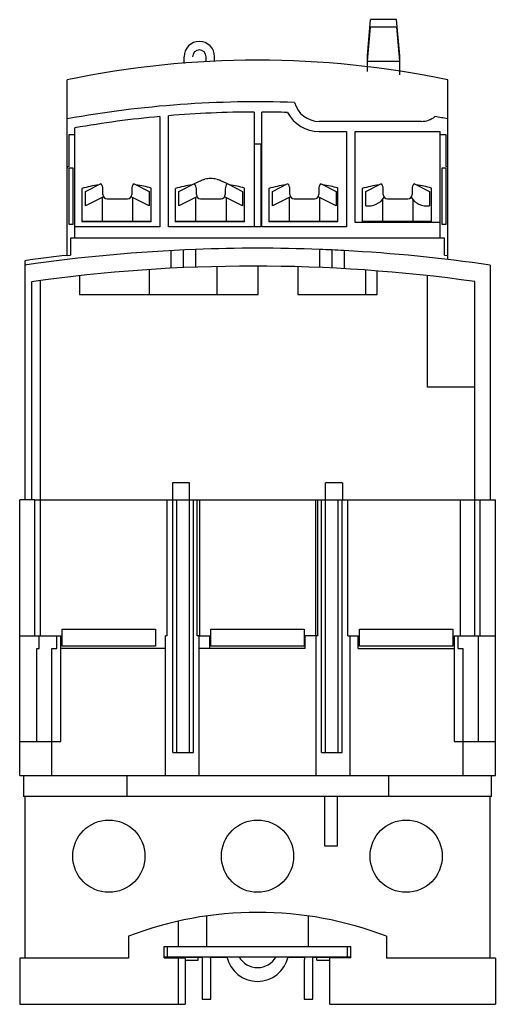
# Model space of a CAD drawing. Header units: millimetres. Extents: x 22 to 78, y 11 to 127.
import ezdxf

# ---------------------------------------------------------------- set-up
doc = ezdxf.new("R2010")
doc.units = ezdxf.units.MM
doc.header["$LTSCALE"] = 8.935872
doc.layers.add('00_COMPONENTS_1', color=7, linetype='CONTINUOUS')

msp = doc.modelspace()

# ---------------------------------------------------------------- linework, layer by layer
at = {"layer": '00_COMPONENTS_1', "color": 7, "linetype": 'CONTINUOUS'}
for p, q in [((62.76, 122.5), (63.12, 126.77)), ((66.19, 126.77), (63.12, 126.77)), ((66.56, 122.5), (66.19, 126.77)), ((62.76, 121.89), (63.1, 125.88)), ((66.22, 125.88), (63.1, 125.88)), ((66.56, 121.9), (66.22, 125.88)), ((41.16, 121.6), (41.16, 122.41)), ((43.76, 121.83), (43.76, 122.41)), ((44.76, 121.85), (44.76, 122.41)), ((62.76, 120.67), (62.76, 122.5)), ((62.81, 122.46), (62.76, 122.46)), ((66.56, 121.86), (62.76, 121.86)), ((66.56, 122.46), (66.51, 122.46)), ((66.56, 120.27), (66.56, 122.5)), ((27.41, 99.05), (27.41, 119.69)), ((72.21, 98.56), (72.21, 119.69)), ((49.41, 115.91), (49.41, 102.41)), ((50.31, 102.41), (50.31, 115.91)), ((38.3, 115.38), (38.3, 102.41)), ((39.31, 102.41), (39.31, 115.47)), ((69.11, 114.81), (57.07, 114.81)), ((28.31, 101.09), (28.31, 114.05)), ((57.07, 113.61), (60.3, 113.61)), ((60.3, 113.61), (60.3, 102.41)), ((61.31, 102.91), (61.31, 113.61)), ((61.31, 113.61), (71.3, 113.61)), ((71.3, 101.09), (71.3, 113.61)), ((27.61, 113.21), (27.61, 109.51)), ((28.31, 113.21), (27.61, 113.21)), ((72.01, 113.21), (71.3, 113.21)), ((72.01, 109.51), (72.01, 113.21)), ((50.21, 112.11), (49.41, 112.11)), ((50.21, 112.11), (50.21, 102.41)), ((27.61, 109.31), (27.61, 102.71)), ((28.11, 109.31), (27.61, 109.31)), ((28.11, 102.71), (28.11, 109.31)), ((71.5, 109.31), (71.5, 102.71)), ((72.01, 109.31), (71.5, 109.31)), ((72.01, 102.71), (72.01, 109.31)), ((42.68, 107.63), (42.96, 107.77)), ((45.65, 107.77), (46.22, 107.49)), ((29.13, 106.92), (29.13, 102.99)), ((29.56, 106.57), (31.39, 107.49)), ((29.56, 104.89), (29.56, 106.57)), ((31.61, 106.21), (31.61, 106.86)), ((35.01, 106.86), (35.01, 106.21)), ((35.22, 107.49), (37.06, 106.57)), ((37.06, 106.57), (37.06, 104.89)), ((37.28, 102.99), (37.28, 106.97)), ((40.13, 106.92), (40.13, 102.99)), ((40.56, 106.57), (42.39, 107.49)), ((40.56, 104.89), (40.56, 106.57)), ((42.39, 107.49), (42.68, 107.63)), ((42.61, 106.21), (42.61, 106.86)), ((46.01, 106.86), (46.01, 106.21)), ((46.22, 107.49), (48.06, 106.57)), ((48.06, 106.57), (48.06, 104.89)), ((48.28, 102.99), (48.28, 106.97)), ((51.13, 106.92), (51.13, 102.99)), ((51.56, 106.57), (53.39, 107.49)), ((51.56, 104.89), (51.56, 106.57)), ((53.61, 106.21), (53.61, 106.86)), ((57.01, 106.86), (57.01, 106.21)), ((57.22, 107.49), (59.06, 106.57)), ((59.06, 106.57), (59.06, 104.89)), ((59.28, 102.99), (59.28, 106.97)), ((62.13, 106.92), (62.13, 102.99)), ((62.56, 106.57), (64.39, 107.49)), ((62.56, 104.89), (62.56, 106.57)), ((64.61, 106.21), (64.61, 106.86)), ((68.01, 106.86), (68.01, 106.21)), ((68.22, 107.49), (70.06, 106.57)), ((70.06, 106.57), (70.06, 104.89)), ((70.28, 102.99), (70.28, 106.97)), ((31.68, 105.95), (29.56, 104.89)), ((31.52, 105.87), (31.52, 103.09)), ((32.11, 105.71), (34.51, 105.71)), ((37.06, 104.89), (34.93, 105.95)), ((35.1, 105.87), (35.1, 103.09)), ((42.68, 105.95), (40.56, 104.89)), ((42.52, 105.87), (42.52, 103.09)), ((43.11, 105.71), (45.51, 105.71)), ((48.06, 104.89), (45.93, 105.95)), ((46.1, 105.87), (46.1, 103.09)), ((53.68, 105.95), (51.56, 104.89)), ((53.52, 105.87), (53.52, 103.09)), ((54.11, 105.71), (56.51, 105.71)), ((59.06, 104.89), (56.93, 105.95)), ((57.1, 105.87), (57.1, 103.09)), ((64.52, 105.63), (64.52, 103.09)), ((65.11, 105.71), (67.51, 105.71)), ((68.1, 105.63), (68.1, 103.09)), ((29.13, 103.09), (37.28, 103.09)), ((40.13, 103.09), (48.28, 103.09)), ((51.13, 103.09), (59.28, 103.09)), ((62.13, 103.09), (70.28, 103.09)), ((27.61, 102.71), (28.11, 102.71)), ((38.3, 102.41), (28.31, 102.41)), ((37.28, 102.99), (29.13, 102.99)), ((50.21, 102.41), (39.31, 102.41)), ((48.28, 102.99), (40.13, 102.99)), ((60.3, 102.41), (50.31, 102.41)), ((59.28, 102.99), (51.13, 102.99)), ((71.3, 102.91), (61.31, 102.91)), ((70.28, 102.99), (62.13, 102.99)), ((71.5, 102.71), (72.01, 102.71)), ((27.81, 101.09), (27.81, 99.09)), ((71.81, 101.09), (27.81, 101.09)), ((71.81, 99.09), (71.81, 101.09)), ((39.61, 99.62), (39.61, 97.54)), ((41.08, 97.61), (41.08, 99.69)), ((42.51, 99.75), (42.51, 97.67)), ((57.11, 99.75), (57.11, 97.63)), ((58.58, 97.56), (58.58, 99.69)), ((60.01, 99.62), (60.01, 97.49)), ((22.41, 98.42), (22.41, 70.31)), ((27.41, 99.05), (27.81, 99.09)), ((71.81, 99.09), (72.21, 99.05)), ((37.06, 97.37), (37.06, 94.44)), ((45.06, 94.44), (45.06, 97.74)), ((49.9, 94.44), (49.9, 97.79)), ((54.56, 97.72), (54.56, 94.44)), ((62.56, 94.44), (62.56, 97.32)), ((77.21, 97.9), (77.21, 70.31)), ((24.21, 96.1), (24.21, 54.31)), ((28.85, 96.67), (28.85, 94.44)), ((63.9, 94.44), (63.9, 97.22)), ((69.81, 83.54), (69.81, 96.67)), ((23.21, 95.96), (23.21, 70.31)), ((75.41, 54.31), (75.41, 95.97)), ((28.85, 94.44), (49.9, 94.44)), ((54.56, 94.44), (63.9, 94.44)), ((75.41, 83.54), (69.81, 83.54)), ((39.81, 72.31), (39.81, 70.31)), ((41.81, 72.31), (39.81, 72.31)), ((41.81, 40.61), (41.81, 72.31)), ((59.81, 72.31), (57.81, 72.31)), ((57.81, 40.61), (57.81, 72.31)), ((59.81, 72.31), (59.81, 70.31)), ((21.81, 37.91), (21.81, 70.31)), ((23.61, 70.31), (21.81, 70.31)), ((23.61, 54.31), (23.61, 70.31)), ((23.66, 70.31), (75.96, 70.31)), ((39.16, 54.31), (39.16, 70.31)), ((39.83, 40.61), (39.83, 70.31)), ((40.31, 40.61), (40.31, 70.31)), ((42.29, 40.61), (42.29, 70.31)), ((42.71, 54.31), (42.71, 70.31)), ((42.96, 70.31), (42.96, 54.31)), ((56.66, 54.31), (56.66, 70.31)), ((56.91, 54.31), (56.91, 70.31)), ((57.33, 40.61), (57.33, 70.31)), ((59.31, 40.61), (59.31, 70.31)), ((59.79, 40.61), (59.79, 70.31)), ((60.46, 54.31), (60.46, 70.31)), ((73.71, 54.31), (73.71, 70.31)), ((76.01, 70.31), (77.81, 70.31)), ((76.01, 54.31), (76.01, 70.31)), ((77.81, 37.91), (77.81, 70.31)), ((26.81, 53.11), (26.81, 55.11)), ((26.81, 55.11), (37.81, 55.11)), ((37.81, 55.11), (37.81, 53.11)), ((44.31, 55.11), (55.31, 55.11)), ((44.31, 53.11), (44.31, 55.11)), ((55.31, 55.11), (55.31, 53.11)), ((61.81, 55.11), (72.81, 55.11)), ((61.81, 53.11), (61.81, 55.11)), ((72.81, 55.11), (72.81, 53.11)), ((21.81, 54.31), (26.66, 54.31)), ((24.1, 52.81), (24.1, 54.31)), ((26.18, 52.81), (26.18, 54.31)), ((26.66, 41.91), (26.66, 54.31)), ((39.16, 54.31), (38.96, 54.31)), ((38.96, 37.91), (38.96, 54.31)), ((42.91, 54.31), (42.71, 54.31)), ((42.91, 54.31), (44.2, 54.31)), ((42.91, 54.31), (42.91, 37.91)), ((44.2, 52.81), (44.2, 54.31)), ((56.91, 54.31), (55.43, 54.31)), ((55.43, 52.81), (55.43, 54.31)), ((56.71, 37.91), (56.71, 54.31)), ((60.46, 54.31), (61.66, 54.31)), ((60.66, 54.31), (60.66, 37.91)), ((61.66, 52.81), (61.66, 54.31)), ((72.96, 54.31), (77.81, 54.31)), ((72.96, 54.31), (72.96, 41.91)), ((73.43, 52.81), (73.43, 54.31)), ((75.81, 41.91), (75.81, 54.31)), ((23.81, 41.91), (23.81, 52.81)), ((23.81, 52.81), (24.1, 52.81)), ((25.61, 37.91), (25.61, 52.81)), ((25.61, 52.81), (26.18, 52.81)), ((38.96, 52.81), (26.66, 52.81)), ((37.81, 53.11), (26.81, 53.11)), ((55.43, 52.81), (42.91, 52.81)), ((55.31, 53.11), (44.31, 53.11)), ((61.66, 52.81), (72.96, 52.81)), ((72.81, 53.11), (61.81, 53.11)), ((73.43, 52.81), (74.01, 52.81)), ((74.01, 37.91), (74.01, 52.81)), ((21.81, 41.91), (26.66, 41.91)), ((72.96, 41.91), (77.81, 41.91)), ((39.83, 40.61), (42.29, 40.61)), ((57.33, 40.61), (59.79, 40.61)), ((21.81, 37.91), (77.81, 37.91)), ((22.25, 37.91), (22.25, 35.41)), ((34.41, 37.91), (34.41, 35.41)), ((65.21, 37.91), (65.21, 35.41)), ((77.36, 35.41), (77.36, 37.91)), ((77.36, 35.41), (22.25, 35.41)), ((22.41, 35.41), (22.41, 16.41)), ((57.71, 35.41), (57.71, 29.64)), ((59.21, 29.64), (59.21, 35.41)), ((77.21, 16.41), (77.21, 35.41)), ((57.71, 29.64), (59.21, 29.64)), ((43.81, 21.38), (43.81, 17.79)), ((55.81, 17.79), (55.81, 21.38)), ((40.45, 20.76), (40.45, 17.79)), ((34.61, 18.99), (34.61, 16.41)), ((65.01, 18.99), (65.01, 16.41)), ((38.81, 17.79), (60.81, 17.79)), ((38.81, 16.47), (38.81, 17.79)), ((39.21, 16.59), (39.21, 17.79)), ((60.41, 16.59), (60.41, 17.79)), ((60.81, 16.47), (60.81, 17.79)), ((34.61, 16.41), (21.81, 16.41)), ((21.81, 16.41), (21.81, 10.99)), ((38.81, 16.59), (60.81, 16.59)), ((43.31, 16.49), (38.81, 16.49)), ((38.81, 16.47), (41.31, 16.47)), ((40.45, 16.47), (40.45, 10.99)), ((41.31, 16.47), (41.31, 10.99)), ((42.81, 16.19), (42.81, 16.49)), ((43.31, 16.59), (43.31, 11.59)), ((46.19, 16.49), (44.18, 16.49)), ((55.43, 16.49), (53.42, 16.49)), ((56.31, 11.59), (56.31, 16.59)), ((60.81, 16.49), (56.31, 16.49)), ((56.81, 16.19), (56.81, 16.49)), ((60.81, 16.47), (58.31, 16.47)), ((58.31, 10.99), (58.31, 16.47)), ((77.81, 16.41), (65.01, 16.41)), ((77.81, 16.41), (77.81, 10.99)), ((41.31, 16.19), (42.81, 16.19)), ((44.31, 11.59), (44.31, 16.09)), ((55.31, 16.09), (55.31, 11.59)), ((56.81, 16.19), (58.31, 16.19)), ((43.31, 11.59), (44.31, 11.59)), ((55.31, 11.59), (56.31, 11.59)), ((21.81, 10.99), (41.31, 10.99)), ((58.31, 10.99), (77.81, 10.99))]:
    msp.add_line(p, q, dxfattribs=at)
for centre in [(32.31, 28.41), (49.81, 28.41), (67.31, 28.41)]:
    msp.add_circle(centre, 4.25, dxfattribs=at)
for centre, radius, start, end in [((42.96, 122.41), 1.8, 0, 180), ((42.96, 122.41), 0.8, 0, 180), ((49.81, 12.85), 109.16, 78.1595, 101.8426), ((49.81, -9.33), 126.44, 88.023, 100.2043), ((57.07, 117.81), 3, 194.9763, 270), ((49.81, -9.33), 125.24, 90.183, 94.8074), ((49.81, -9.33), 125.24, 88.3802, 89.7694), ((57.07, 117.81), 4.2, 207.6647, 270), ((49.81, -9.33), 125.24, 95.2704, 99.8831), ((69.11, 117.31), 2.5, 270, 309.242), ((49.81, -9.33), 126.44, 79.7957, 80.4941), ((27.61, 109.31), 0.2, 90, 180), ((72.01, 109.31), 0.2, 0, 90), ((44.31, 105.03), 3.06, 90.0999, 103.1618), ((44.3, 105.05), 3.04, 76.7838, 89.8877), ((33.31, 92.51), 15, 98.3872, 106.1608), ((30.61, 106.86), 1, 0, 38.4532), ((36.01, 106.86), 1, 141.5468, 180), ((33.31, 92.51), 15, 74.633, 81.6128), ((44.31, 92.51), 15, 98.3872, 106.1608), ((41.61, 106.86), 1, 0, 38.455), ((47.01, 106.86), 1, 141.5545, 180), ((44.31, 92.51), 15, 74.633, 81.6128), ((55.31, 92.51), 15, 98.3872, 106.1608), ((52.61, 106.86), 1, 0, 38.4532), ((58.01, 106.86), 1, 141.5468, 180), ((55.31, 92.51), 15, 74.633, 81.6128), ((66.31, 92.51), 15, 98.3872, 106.1608), ((63.61, 106.86), 1, 0, 38.4532), ((69.01, 106.86), 1, 141.5468, 180), ((66.31, 92.51), 15, 74.633, 81.6128), ((32.11, 106.21), 0.5, 180, 270), ((34.51, 106.21), 0.5, 270, 360), ((43.11, 106.21), 0.5, 180, 270), ((45.51, 106.21), 0.5, 270, 360), ((54.11, 106.21), 0.5, 180, 270), ((56.51, 106.21), 0.5, 270, 360), ((62.9, 106.95), 2.09, 260.5707, 329.9473), ((65.11, 106.21), 0.5, 180, 270), ((67.51, 106.21), 0.5, 270, 360), ((69.71, 106.95), 2.09, 210.0527, 279.4293), ((49.81, -89.71), 189.6, 92.2104, 98.3092), ((49.81, -89.71), 189.6, 87.7934, 92.2066), ((49.81, -89.71), 189.6, 86.9321, 87.7782), ((49.81, -89.71), 189.6, 81.6908, 86.9161), ((49.81, -99.69), 200, 96.4306, 97.8743), ((49.35, -89.71), 187.5, 82.0105, 98.0136), ((49.68, -20.21), 42, 89.8342, 111.0395), ((49.93, -20.21), 42, 68.9605, 90.1658), ((42.81, 16.09), 1.5, 0, 17.2477), ((49.81, 17.39), 3.7, 192.4869, 347.5131), ((49.81, 17.8), 2.5, 209.0695, 330.9308), ((56.81, 16.09), 1.5, 162.9108, 180)]:
    msp.add_arc(centre, radius, start, end, dxfattribs=at)
for points, knots in [([(42.96, 107.77), (43.12, 107.85), (43.34, 107.94), (43.56, 108), (43.62, 108.01)], [0, 0, 0, 0, 0.749622, 1, 1, 1, 1]), ([(45, 108.01), (45.05, 108), (45.28, 107.94), (45.49, 107.85), (45.65, 107.77)], [0, 0, 0, 0, 0.250376, 1, 1, 1, 1])]:
    msp.add_open_spline(points, degree=3, knots=knots, dxfattribs=at)

doc.saveas('drawing.dxf')
